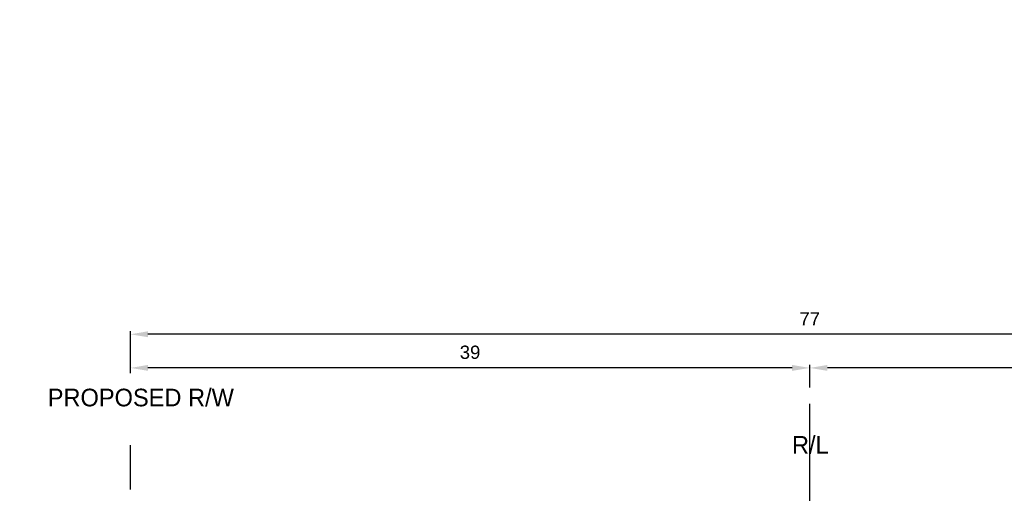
# Model space of a CAD drawing. Extents: x 3480 to 4622, y 4336 to 4703.
# Tile 29 of 33: x 4124 to 4152, y 4648 to 4661. Entities that reach past the tile are written whole.
import ezdxf

# ---------------------------------------------------------------- set-up
doc = ezdxf.new("R2010")
doc.units = 0
doc.header["$MEASUREMENT"] = 0
doc.set_wipeout_variables(frame=1)
doc.layers.get('Defpoints').update_dxf_attribs({"lineweight": 25})
doc.layers.add('P_MISC', color=7, linetype='Continuous', lineweight=25)
doc.layers.add('P_MISC_TYPS', color=7, linetype='Continuous', lineweight=25)
doc.styles.add('DOT_FONT15', font='dot_font15.shx')
doc.styles.get("Standard").update_dxf_attribs({"font": 'arial.ttf'})
doc.dimstyles.get("Standard").update_dxf_attribs({"dimtxt": 0.18, "dimasz": 0.18, "dimexe": 0.18, "dimexo": 0.0625, "dimgap": 0.09, "dimtad": 0, "dimtih": 1, "dimtoh": 1, "dimdec": 4, "dimzin": 0, "dimdsep": 46, "dimtxsty": 'Standard', "dimcen": 0.09, "dimadec": 0, "dimazin": 0, "dimtfac": 1, "dimtdec": 4, "dimtofl": 0, "dimtmove": 0, "dimatfit": 3, "dimfxl": 1, "dimtolj": 1, "dimtzin": 0, "dimarcsym": 0})

# ---------------------------------------------------------------- blocks, each defined once
blk = doc.blocks.new('*D74')
at = {"layer": 'Defpoints', "color": 0, "transparency": 16777216}
for p in [(870627.282, 574563.558), (870627.282, 574561.286), (870704.286, 574561.149)]:
    blk.add_point(p, dxfattribs=at)
at = {"layer": 'P_MISC', "color": 0, "lineweight": -2, "transparency": 16777216}
for p, q in [((870627.282, 574561.348), (870627.282, 574563.738)), ((870704.286, 574561.211), (870704.286, 574563.738)), ((870703.286, 574563.558), (870628.282, 574563.558))]:
    blk.add_line(p, q, dxfattribs=at)
at = {"layer": 'P_MISC', "color": 0, "transparency": 16777216}
for points in [[(870628.282, 574563.725), (870628.282, 574563.391), (870627.282, 574563.558)], [(870703.286, 574563.725), (870703.286, 574563.391), (870704.286, 574563.558)]]:
    blk.add_solid(points, dxfattribs=at)
at = {"layer": 'P_MISC', "color": 0, "transparency": 16777216, "insert": (870665.784, 574564.433), "char_height": 0.75, "attachment_point": 5}
blk.add_mtext('\\A1;77', dxfattribs=at)
blk = doc.blocks.new('*D75')
at = {"layer": 'Defpoints', "color": 0, "transparency": 16777216}
for p in [(870627.282, 574561.649), (870627.282, 574561.348), (870665.784, 574560.477)]:
    blk.add_point(p, dxfattribs=at)
at = {"layer": 'P_MISC', "color": 0, "lineweight": -2, "transparency": 16777216}
for p, q in [((870627.282, 574561.411), (870627.282, 574561.829)), ((870664.784, 574561.649), (870628.282, 574561.649)), ((870665.784, 574560.539), (870665.784, 574561.829))]:
    blk.add_line(p, q, dxfattribs=at)
at = {"layer": 'P_MISC', "color": 0, "transparency": 16777216}
for points in [[(870628.282, 574561.816), (870628.282, 574561.483), (870627.282, 574561.649)], [(870664.784, 574561.816), (870664.784, 574561.483), (870665.784, 574561.649)]]:
    blk.add_solid(points, dxfattribs=at)
at = {"layer": 'P_MISC', "color": 0, "transparency": 16777216, "insert": (870646.533, 574562.533), "char_height": 0.75, "attachment_point": 5}
blk.add_mtext('\\A1;39', dxfattribs=at)
blk = doc.blocks.new('*D88')
at = {"layer": 'Defpoints', "color": 0, "transparency": 16777216}
for p in [(870665.784, 574561.649), (870704.286, 574561.211), (870665.784, 574560.539)]:
    blk.add_point(p, dxfattribs=at)
at = {"layer": 'P_MISC', "color": 0, "lineweight": -2, "transparency": 16777216}
for p, q in [((870665.784, 574560.602), (870665.784, 574561.829)), ((870703.286, 574561.649), (870666.784, 574561.649)), ((870704.286, 574561.274), (870704.286, 574561.829))]:
    blk.add_line(p, q, dxfattribs=at)
at = {"layer": 'P_MISC', "color": 0, "transparency": 16777216}
for points in [[(870666.784, 574561.816), (870666.784, 574561.483), (870665.784, 574561.649)], [(870703.286, 574561.816), (870703.286, 574561.483), (870704.286, 574561.649)]]:
    blk.add_solid(points, dxfattribs=at)
at = {"layer": 'P_MISC', "color": 0, "transparency": 16777216, "insert": (870685.035, 574562.533), "char_height": 0.75, "attachment_point": 5}
blk.add_mtext('\\A1;39', dxfattribs=at)
blk = doc.blocks.new('BLOCK-Typicals-existing and proposed w wipeout')
at = {"lineweight": -2}
e = blk.add_wipeout([(6.115, 90.267), (126.086, 90.267), (126.086, 3.5), (6.115, 3.5)], dxfattribs=at)
e.dxf.layer = 'P_MISC'
e.dxf.unprotected_set("ltscale", 0)
at = {"layer": 'P_MISC_TYPS', "lineweight": 30}
for p, q in [((66.311, 27.968), (66.311, 37.4)), ((27.809, 32.556), (27.809, 35.056))]:
    blk.add_line(p, q, dxfattribs=at)
at = {"layer": 'P_MISC', "lineweight": 30, "char_height": 1, "attachment_point": 1, "style": 'DOT_FONT15'}
for s, insert in [('\\pxqc;PROPOSED R/W', (23.341, 38.262)), ('R/L', (65.301, 35.577))]:
    blk.add_mtext_dynamic_manual_height_columns(s, width=10.12295, gutter_width=5, heights=[0], dxfattribs=dict(at, insert=insert))
at = {"layer": 'P_MISC'}
for base, p1, p2, picture, middle in [((27.809, 41.35), (104.813, 38.941), (27.809, 39.078), '*D74', (66.311, 42.225)), ((27.809, 39.441), (66.311, 38.269), (27.809, 39.14), '*D75', (47.06, 40.324)), ((66.311, 39.441), (104.813, 39.003), (66.311, 38.331), '*D88', (85.562, 40.324))]:
    dim = blk.add_linear_dim(base=base, p1=p1, p2=p2, dimstyle='Standard', override={"dimtxt": 0.75, "dimasz": 1, "dimgap": 0.5, "dimtad": 1, "dimdec": 0}, dxfattribs=at)
    dim.commit()
    dim.dimension.update_dxf_attribs({"geometry": picture, "text_midpoint": middle, "insert": (-870599.473, -574522.208)})

msp = doc.modelspace()

# ---------------------------------------------------------------- block references
at = {"layer": 'P_MISC_TYPS', "xscale": 0.5, "yscale": 0.5, "zscale": 0.5}
msp.add_blockref('BLOCK-Typicals-existing and proposed w wipeout', (4113.712, 4631.511), dxfattribs=at)

doc.saveas('drawing.dxf')
